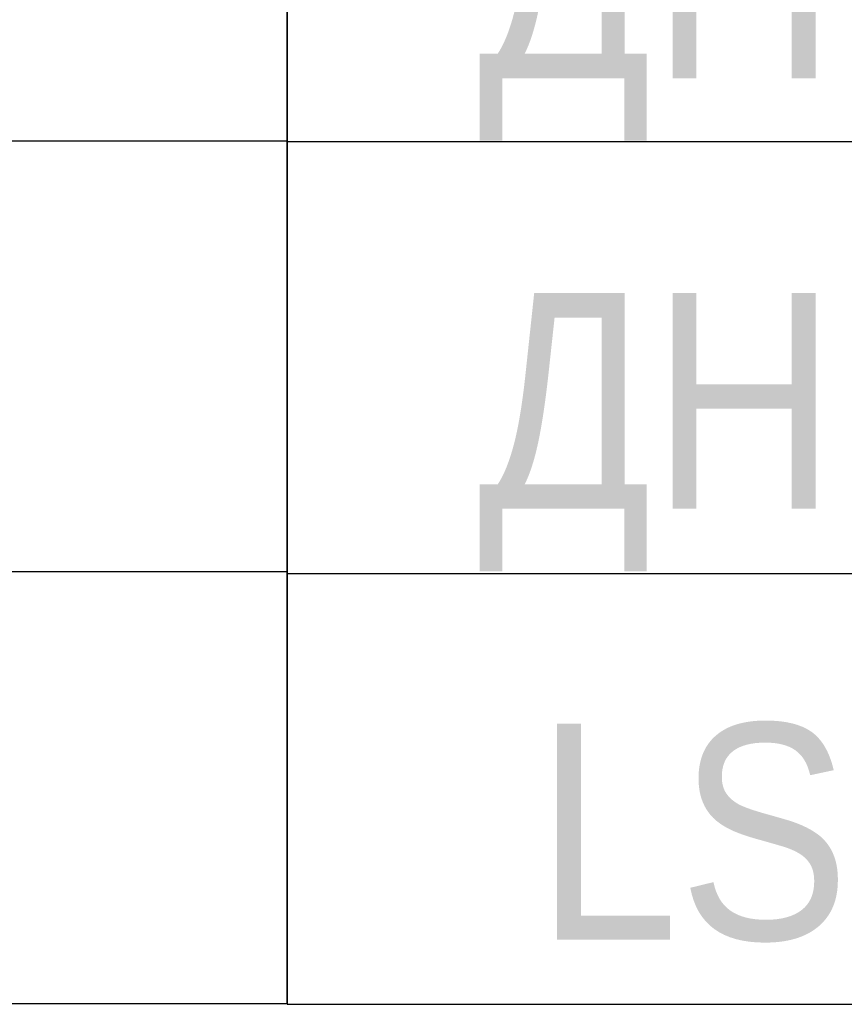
# Model space of a CAD drawing. Header units: millimetres. Extents: x -290 to 116110, y -2975 to 80225.
# Tile 250 of 256: x 75532 to 76487, y 61591 to 62732. Entities that reach past the tile are written whole.
import ezdxf
from ezdxf.enums import TextEntityAlignment as Align

# ---------------------------------------------------------------- set-up
doc = ezdxf.new("R2010")
doc.units = ezdxf.units.MM
doc.set_wipeout_variables(frame=1)
doc.layers.add('КИП_выноска', color=6, linetype='Continuous', lineweight=25)
doc.styles.add('Arial', font='arial.ttf', dxfattribs={"width": 0.85, "height": 350})
doc.styles.add('GOST 2.304', font='simplex.shx', dxfattribs={"width": 0.65, "oblique": 15})
doc.styles.get("Standard").update_dxf_attribs({"font": 'arial.ttf'})

# ---------------------------------------------------------------- blocks, each defined once
blk = doc.blocks.new('*U340')
at = {"color": 0, "linetype": 'Continuous', "lineweight": 30, "ltscale": 75, "width": 0.85, "flags": 104}
blk.add_attdef('ПРИМЕЧАНИЕ_1', text='', height=2.5, dxfattribs=at).set_placement((8, -4.61), align=Align.BOTTOM_CENTER)
at = {"color": 0, "lineweight": 30, "style": 'GOST 2.304', "width": 0.85}
for tag, p in [('ИМЯ_КАБЕЛЯ_2', (8, -15.721)), ('ИМЯ_КАБЕЛЯ_3', (8, -20.721)), ('ИМЯ_КАБЕЛЯ_4', (8, -25.721)), ('ИМЯ_КАБЕЛЯ_5', (8, -30.721)), ('ИМЯ_КАБЕЛЯ_6', (8, -35.721)), ('ИМЯ_КАБЕЛЯ_7', (8, -40.721)), ('ИМЯ_КАБЕЛЯ_8', (8, -45.721)), ('ИМЯ_КАБЕЛЯ_9', (8, -50.721))]:
    blk.add_attdef(tag, text='', height=2.5, dxfattribs=at).set_placement(p, align=Align.BOTTOM_CENTER)
at = {"color": 0, "lineweight": 30, "width": 0.85, "flags": 104}
blk.add_attdef('ПРИМЕЧАНИЕ_2', text='', height=2.5, dxfattribs=at).set_placement((8, -15.751), align=Align.BOTTOM_CENTER)
at = {"linetype": 'Continuous'}
blk.add_wipeout([(0, -5.721), (16, -5.721), (16, -10.721), (0, -10.721)], dxfattribs=at)
at = {"color": 0, "linetype": 'Continuous'}
blk.add_lwpolyline([(0, -10.721), (16, -10.721), (16, -5.721), (0, -5.721)], close=True, dxfattribs=at)
at = {"color": 0, "lineweight": 30, "style": 'GOST 2.304', "width": 0.85}
blk.add_attdef('ИМЯ_КАБЕЛЯ_1', text='', height=2.5, dxfattribs=at).set_placement((8, -10.721), align=Align.BOTTOM_CENTER)
blk = doc.blocks.new('*U339')
at = {"color": 0, "linetype": 'Continuous', "lineweight": 30, "ltscale": 75, "width": 0.85, "flags": 104}
blk.add_attdef('ПРИМЕЧАНИЕ_1', text='', height=2.5, dxfattribs=at).set_placement((8, 3.611), align=Align.BOTTOM_CENTER)
at = {"color": 0, "lineweight": 30, "style": 'GOST 2.304', "width": 0.85}
for tag, p in [('ИМЯ_КАБЕЛЯ_2', (8, -7.5)), ('ИМЯ_КАБЕЛЯ_3', (8, -12.5)), ('ИМЯ_КАБЕЛЯ_4', (8, -17.5)), ('ИМЯ_КАБЕЛЯ_5', (8, -22.5)), ('ИМЯ_КАБЕЛЯ_6', (8, -27.5)), ('ИМЯ_КАБЕЛЯ_7', (8, -32.5)), ('ИМЯ_КАБЕЛЯ_8', (8, -37.5)), ('ИМЯ_КАБЕЛЯ_9', (8, -42.5))]:
    blk.add_attdef(tag, text='', height=2.5, dxfattribs=at).set_placement(p, align=Align.BOTTOM_CENTER)
at = {"color": 0, "lineweight": 30, "width": 0.85, "flags": 104}
blk.add_attdef('ПРИМЕЧАНИЕ_2', text='', height=2.5, dxfattribs=at).set_placement((8, -7.53), align=Align.BOTTOM_CENTER)
at = {"linetype": 'Continuous'}
blk.add_wipeout([(0, 2.5), (16, 2.5), (16, -2.5), (0, -2.5)], dxfattribs=at)
at = {"color": 0}
blk.add_line((0, -2.5), (0, 0), dxfattribs=at)
at = {"color": 0, "linetype": 'Continuous'}
blk.add_lwpolyline([(0, -2.5), (16, -2.5), (16, 2.5), (0, 2.5)], close=True, dxfattribs=at)
at = {"color": 0, "lineweight": 30, "style": 'GOST 2.304', "width": 0.85}
blk.add_attdef('ИМЯ_КАБЕЛЯ_1', text='', height=2.5, dxfattribs=at).set_placement((8, -2.5), align=Align.BOTTOM_CENTER)

msp = doc.modelspace()

# ---------------------------------------------------------------- block references
at = {"layer": 'КИП_выноска', "xscale": 100, "yscale": 100, "zscale": 100}
msp.add_blockref('*U340', (74241.5, 63661.9), dxfattribs=at)

# ---------------------------------------------------------------- next in the draw order: block references
msp.add_blockref('*U339', (74241.5, 62340.9), dxfattribs=at)

# ---------------------------------------------------------------- next in the draw order: block references
msp.add_blockref('*U339', (74241.5, 61841.9), dxfattribs=at)

# ---------------------------------------------------------------- next in the draw order: block references
at = {"layer": 'КИП_выноска'}
ref = msp.add_blockref('*U339', (75841.5, 61840.9), dxfattribs=dict(at, xscale=100, yscale=100, zscale=100))
ref.add_attrib('ИМЯ_КАБЕЛЯ_1', 'LS1.8.4', dxfattribs={"layer": '0', "color": 0, "lineweight": 30, "height": 250, "style": 'Arial', "width": 0.85}).set_placement((76641.5, 61590.9), align=Align.BOTTOM_CENTER)

# ---------------------------------------------------------------- next in the draw order: block references
ref = msp.add_blockref('*U339', (75841.5, 62838.8), dxfattribs=dict(at, xscale=100, yscale=100, zscale=100))
ref.add_attrib('ИМЯ_КАБЕЛЯ_1', 'ДН1.8.1 ', dxfattribs={"layer": '0', "color": 0, "lineweight": 30, "height": 250, "style": 'Arial', "width": 0.85}).set_placement((76641.5, 62588.8), align=Align.BOTTOM_CENTER)

# ---------------------------------------------------------------- next in the draw order: block references
ref = msp.add_blockref('*U339', (75841.5, 62339.9), dxfattribs=dict(at, xscale=100, yscale=100, zscale=100))
ref.add_attrib('ИМЯ_КАБЕЛЯ_1', 'ДН1.8.2 ', dxfattribs={"layer": '0', "color": 0, "lineweight": 30, "height": 250, "style": 'Arial', "width": 0.85}).set_placement((76641.5, 62089.9), align=Align.BOTTOM_CENTER)

doc.saveas('drawing.dxf')
